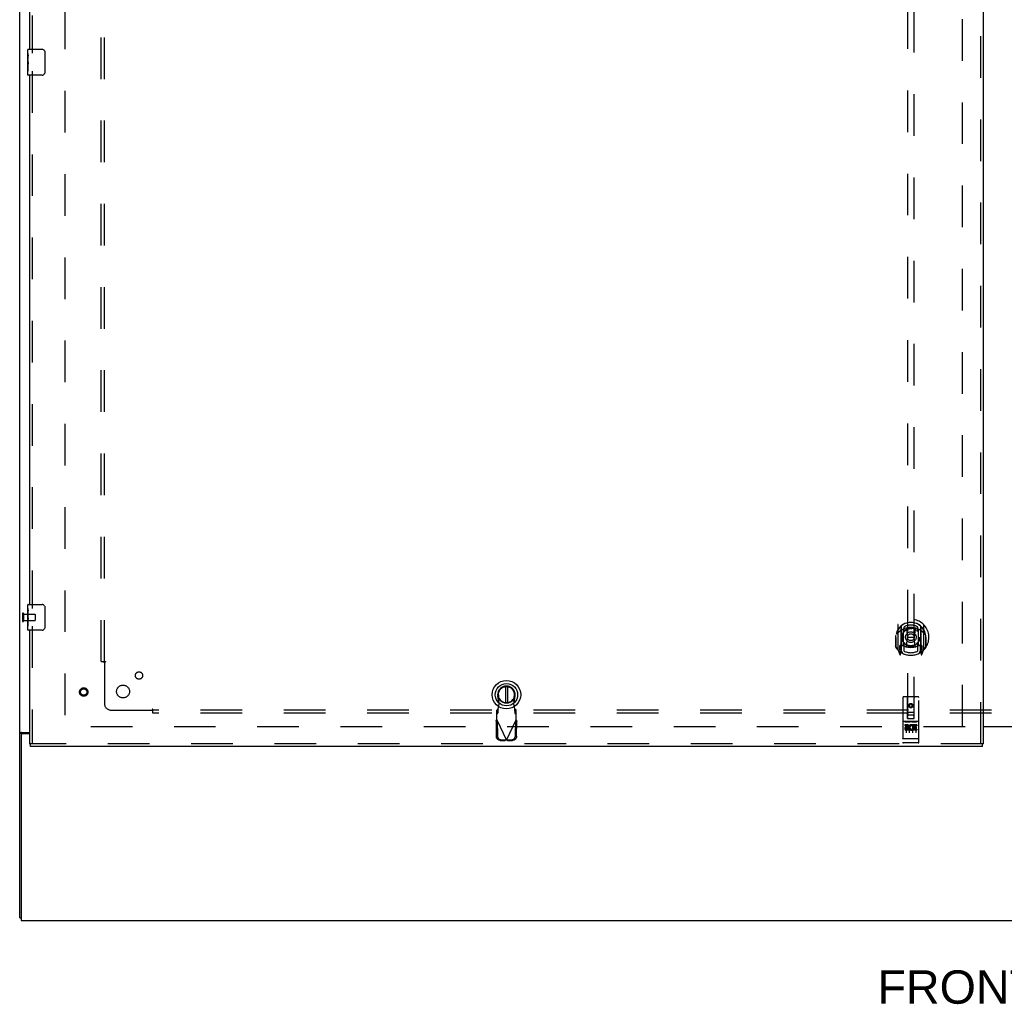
# Model space of a CAD drawing. Header units: inches. Extents: x 0 to 293, y 0 to 190.
# Tile 3 of 30: x 52 to 90, y 50 to 88. Entities that reach past the tile are written whole.
import ezdxf

# ---------------------------------------------------------------- set-up
doc = ezdxf.new("R2010")
doc.units = ezdxf.units.IN
doc.header["$LTSCALE"] = 16.12069
doc.header["$MEASUREMENT"] = 0
doc.linetypes.add('HIDDEN', pattern=[0.2, 0.1, -0.1])
doc.layers.get('0').update_dxf_attribs({"linetype": 'CONTINUOUS'})
for name, color, linetype in [('DEFAULT_2', 8, 'HIDDEN'), ('DIMENSIONS', 7, 'CONTINUOUS'), ('SECONDARY_LH_DOOR_ASSEMBLY', 7, 'CONTINUOUS'), ('SUBPANEL', 7, 'CONTINUOUS')]:
    doc.layers.add(name, color=color, linetype=linetype)
doc.styles.get("Standard").update_dxf_attribs({"font": 'arial.ttf'})

msp = doc.modelspace()

# ---------------------------------------------------------------- linework, layer by layer
at = {"color": 7, "linetype": 'Continuous'}
for p, q in [((51.763, 53.54), (51.763, 137.332)), ((51.867, 60.688), (51.763, 60.688)), ((51.833, 60.729), (52.138, 60.729)), ((52.138, 60.677), (51.878, 60.677)), ((90.388, 60.936), (89.076, 60.936)), ((51.815, 60.614), (51.815, 53.436)), ((51.763, 53.54), (51.815, 53.54)), ((51.815, 53.436), (129.461, 53.436))]:
    msp.add_line(p, q, dxfattribs=at)
at = {"color": 3, "linetype": 'Continuous'}
for p, q in [((51.867, 60.676), (51.867, 60.688)), ((89.076, 60.951), (90.388, 60.951))]:
    msp.add_line(p, q, dxfattribs=at)
at = {"color": 7, "linetype": 'Continuous'}
for points in [[(51.799, 60.714), (51.795, 60.713), (51.791, 60.711), (51.788, 60.71), (51.784, 60.708), (51.781, 60.707), (51.778, 60.706), (51.775, 60.704), (51.773, 60.702), (51.77, 60.701), (51.769, 60.699), (51.767, 60.697), (51.766, 60.696), (51.765, 60.694), (51.764, 60.692), (51.764, 60.69), (51.763, 60.688)], [(51.833, 60.729), (51.831, 60.727), (51.829, 60.725), (51.826, 60.724), (51.823, 60.722), (51.819, 60.721), (51.815, 60.719), (51.811, 60.718), (51.807, 60.717), (51.799, 60.714)]]:
    msp.add_lwpolyline(points, dxfattribs=at)
at = {"color": 3, "linetype": 'Continuous'}
for points in [[(51.888, 60.705), (51.883, 60.703), (51.88, 60.701), (51.878, 60.7), (51.875, 60.699), (51.873, 60.697), (51.871, 60.696), (51.87, 60.694), (51.869, 60.693), (51.868, 60.691), (51.868, 60.689), (51.867, 60.688)], [(51.908, 60.729), (51.908, 60.726), (51.908, 60.724), (51.907, 60.722), (51.906, 60.72), (51.905, 60.719), (51.904, 60.717), (51.903, 60.715), (51.901, 60.714), (51.899, 60.712), (51.897, 60.711), (51.895, 60.709), (51.893, 60.708), (51.89, 60.707), (51.888, 60.705)]]:
    msp.add_lwpolyline(points, dxfattribs=at)
at = {"color": 7, "linetype": 'Continuous'}
msp.add_arc((51.878, 60.614), 0.0625, 90, 180, dxfattribs=at)
at = {"layer": 'DEFAULT_2', "color": 8, "linetype": 'HIDDEN'}
for p, q in [((53.513, 133.936), (53.513, 60.936)), ((88.263, 60.951), (88.263, 133.921)), ((51.867, 65.328), (51.867, 65.044)), ((51.91, 65.328), (51.91, 65.044)), ((51.91, 65.31), (52.357, 65.31)), ((52.367, 65.3), (52.367, 65.072)), ((51.91, 65.062), (52.357, 65.062)), ((88.367, 60.936), (53.43, 60.936))]:
    msp.add_line(p, q, dxfattribs=at)
for centre, radius, start, end in [((51.889, 65.328), 0.0215, 0, 180), ((52.357, 65.3), 0.01, 0, 90), ((51.889, 65.044), 0.0215, 180, 360), ((52.357, 65.072), 0.01, 270, 360)]:
    msp.add_arc(centre, radius, start, end, dxfattribs=at)
at = {"layer": 'SECONDARY_LH_DOOR_ASSEMBLY', "color": 8, "linetype": 'HIDDEN'}
for p, q in [((88.972, 60.29), (88.972, 134.582)), ((52.242, 107.841), (52.242, 87.031)), ((86.138, 95.265), (86.138, 61.264)), ((86.388, 61.264), (86.388, 95.265)), ((52.242, 86.341), (52.242, 65.531)), ((52.242, 64.841), (52.242, 60.29)), ((85.763, 64.891), (85.763, 63.924)), ((85.881, 64.837), (85.881, 63.821)), ((85.888, 64.838), (85.888, 63.835)), ((86.638, 64.838), (86.638, 63.835)), ((86.646, 64.837), (86.646, 63.821)), ((86.763, 63.924), (86.763, 64.891)), ((85.688, 64.479), (85.689, 64.482)), ((85.688, 64.022), (85.688, 64.479)), ((85.981, 64.089), (85.981, 64.721)), ((85.988, 64.798), (85.988, 64.695)), ((86.101, 64.747), (86.131, 64.408)), ((86.426, 64.747), (86.396, 64.408)), ((86.538, 64.695), (86.538, 64.798)), ((86.546, 64.721), (86.546, 64.089)), ((86.838, 64.479), (86.838, 64.482)), ((86.838, 64.022), (86.838, 64.479)), ((85.681, 64.408), (85.696, 64.408)), ((85.681, 64.408), (85.681, 64.019)), ((85.881, 64.078), (85.821, 64.078)), ((85.821, 64.078), (85.821, 63.928)), ((85.981, 64.08), (85.908, 64.08)), ((85.977, 64.087), (85.911, 64.087)), ((85.988, 64.134), (85.988, 63.881)), ((86.1, 64.063), (86.131, 64.408)), ((86.396, 64.408), (86.131, 64.408)), ((86.427, 64.063), (86.396, 64.408)), ((86.538, 63.881), (86.538, 64.134)), ((86.618, 64.08), (86.546, 64.08)), ((86.616, 64.087), (86.55, 64.087)), ((86.706, 64.078), (86.646, 64.078)), ((86.706, 63.928), (86.706, 64.078)), ((86.846, 64.408), (86.831, 64.408)), ((86.846, 64.408), (86.846, 64.019)), ((85.768, 63.913), (85.838, 63.738)), ((85.821, 63.928), (85.881, 63.928)), ((85.859, 64.007), (85.829, 63.961)), ((85.833, 63.953), (85.888, 63.953)), ((85.859, 63.843), (85.864, 63.84)), ((85.867, 63.741), (85.881, 63.821)), ((85.958, 63.784), (85.888, 63.893)), ((85.891, 64.067), (85.891, 63.859)), ((86.638, 63.893), (86.568, 63.784)), ((86.636, 63.859), (86.636, 64.067)), ((86.638, 63.953), (86.693, 63.953)), ((86.646, 63.928), (86.706, 63.928)), ((86.646, 63.821), (86.66, 63.741)), ((86.667, 63.842), (86.667, 63.843)), ((86.667, 63.843), (86.667, 63.843)), ((86.667, 63.843), (86.667, 63.843)), ((86.698, 63.961), (86.668, 64.007)), ((86.689, 63.738), (86.759, 63.913)), ((70.331, 61.832), (70.277, 62.127)), ((70.293, 61.635), (70.331, 61.832)), ((70.936, 62.127), (70.882, 61.832)), ((70.882, 61.832), (70.92, 61.635)), ((85.951, 62.074), (85.951, 60.349)), ((86.546, 62.104), (85.981, 62.104)), ((86.137, 61.264), (86.133, 62.074)), ((86.263, 61.836), (86.201, 61.8)), ((86.201, 61.8), (86.211, 61.794)), ((86.201, 61.8), (86.201, 61.728)), ((86.263, 61.824), (86.211, 61.794)), ((86.211, 61.794), (86.211, 61.734)), ((86.326, 61.8), (86.263, 61.836)), ((86.263, 61.836), (86.263, 61.824)), ((86.316, 61.794), (86.263, 61.824)), ((86.326, 61.8), (86.316, 61.794)), ((86.316, 61.734), (86.316, 61.794)), ((86.326, 61.728), (86.326, 61.8)), ((86.39, 61.264), (86.393, 62.074)), ((86.576, 60.349), (86.576, 62.074)), ((70.279, 61.632), (70.233, 61.59)), ((70.233, 61.216), (70.233, 61.59)), ((70.233, 61.435), (70.279, 61.476)), ((70.279, 61.476), (70.279, 61.632)), ((70.981, 61.59), (70.935, 61.632)), ((70.935, 61.632), (70.935, 61.476)), ((70.935, 61.476), (70.981, 61.435)), ((70.981, 61.216), (70.981, 61.59)), ((86.136, 61.514), (86.391, 61.514)), ((86.201, 61.728), (86.211, 61.734)), ((86.201, 61.728), (86.263, 61.692)), ((86.211, 61.734), (86.263, 61.703)), ((86.263, 61.703), (86.316, 61.734)), ((86.263, 61.692), (86.326, 61.728)), ((86.263, 61.692), (86.263, 61.703)), ((86.326, 61.728), (86.316, 61.734)), ((70.204, 61.168), (70.246, 61.188)), ((70.204, 61.168), (70.215, 60.578)), ((70.233, 61.216), (70.607, 60.429)), ((70.246, 61.188), (70.256, 60.597)), ((70.607, 60.429), (70.981, 61.216)), ((70.957, 60.597), (70.967, 61.188)), ((70.967, 61.188), (71.009, 61.168)), ((70.999, 60.578), (71.009, 61.168)), ((86.546, 61.147), (85.981, 61.147)), ((86.119, 61.025), (86.027, 61.025)), ((86.027, 61.025), (86.027, 60.982)), ((86.052, 61.131), (86.224, 61.131)), ((86.137, 61.264), (86.138, 61.264)), ((86.138, 61.264), (86.388, 61.264)), ((86.348, 61.389), (86.178, 61.389)), ((86.302, 61.131), (86.474, 61.131)), ((86.495, 61.025), (86.339, 61.025)), ((86.339, 61.025), (86.339, 61.012)), ((86.388, 61.264), (86.39, 61.264)), ((86.495, 61.025), (86.495, 60.982)), ((86.119, 60.982), (86.027, 60.982)), ((86.076, 61.016), (86.076, 60.71)), ((86.123, 60.939), (86.077, 60.939)), ((86.119, 60.898), (86.09, 60.898)), ((86.183, 60.854), (86.09, 60.854)), ((86.183, 60.811), (86.09, 60.811)), ((86.183, 60.854), (86.183, 60.811)), ((86.201, 61.016), (86.201, 60.71)), ((86.315, 60.859), (86.332, 60.82)), ((86.326, 61.016), (86.326, 60.71)), ((86.339, 60.989), (86.326, 60.97)), ((86.336, 61.014), (86.339, 61.012)), ((86.339, 60.989), (86.339, 60.811)), ((86.495, 60.811), (86.339, 60.811)), ((86.495, 60.982), (86.382, 60.982)), ((86.382, 60.982), (86.382, 60.939)), ((86.474, 60.939), (86.382, 60.939)), ((86.474, 60.896), (86.382, 60.896)), ((86.382, 60.896), (86.382, 60.854)), ((86.495, 60.854), (86.382, 60.854)), ((86.451, 61.016), (86.451, 60.71)), ((86.474, 60.939), (86.474, 60.896)), ((86.495, 60.854), (86.495, 60.811)), ((89.034, 60.29), (52.18, 60.29)), ((70.369, 60.419), (70.562, 60.415)), ((70.411, 60.439), (70.604, 60.435)), ((70.604, 60.435), (70.562, 60.415)), ((70.584, 60.422), (70.562, 60.415)), ((70.607, 60.429), (70.584, 60.422)), ((70.629, 60.422), (70.607, 60.429)), ((70.61, 60.435), (70.803, 60.439)), ((70.651, 60.415), (70.61, 60.435)), ((70.651, 60.415), (70.629, 60.422)), ((70.651, 60.415), (70.844, 60.419)), ((85.969, 60.477), (85.968, 60.477)), ((85.97, 60.477), (85.969, 60.477)), ((85.969, 60.477), (85.969, 60.477)), ((85.971, 60.477), (85.97, 60.477)), ((85.972, 60.477), (85.971, 60.477)), ((85.973, 60.477), (85.972, 60.477)), ((85.974, 60.477), (85.973, 60.477)), ((85.973, 60.477), (85.973, 60.477)), ((85.975, 60.477), (85.974, 60.477)), ((85.976, 60.477), (85.975, 60.477)), ((85.977, 60.477), (85.976, 60.477)), ((85.978, 60.477), (85.977, 60.477)), ((85.979, 60.477), (85.978, 60.477)), ((85.978, 60.477), (85.978, 60.477)), ((85.98, 60.477), (85.979, 60.477)), ((85.981, 60.477), (85.98, 60.477)), ((86.546, 60.477), (85.981, 60.477)), ((86.546, 60.319), (85.981, 60.319)), ((86.546, 60.477), (86.547, 60.477)), ((86.547, 60.477), (86.548, 60.477)), ((86.548, 60.477), (86.549, 60.477)), ((86.549, 60.477), (86.55, 60.477)), ((86.55, 60.477), (86.551, 60.477)), ((86.551, 60.477), (86.552, 60.477)), ((86.551, 60.477), (86.551, 60.477)), ((86.552, 60.477), (86.553, 60.477)), ((86.553, 60.477), (86.554, 60.477)), ((86.554, 60.477), (86.555, 60.477)), ((86.555, 60.477), (86.556, 60.477)), ((86.555, 60.477), (86.555, 60.477)), ((86.556, 60.477), (86.557, 60.477)), ((86.557, 60.477), (86.558, 60.477)), ((86.558, 60.477), (86.559, 60.477)), ((86.559, 60.477), (86.56, 60.477)), ((86.559, 60.477), (86.559, 60.477))]:
    msp.add_line(p, q, dxfattribs=at)
at = {"layer": 'SECONDARY_LH_DOOR_ASSEMBLY', "color": 3, "linetype": 'Continuous'}
for p, q in [((89.076, 60.29), (89.076, 134.582)), ((52.138, 107.686), (52.138, 87.186)), ((52.138, 86.186), (52.138, 65.686)), ((52.138, 64.686), (52.138, 60.29)), ((89.034, 60.186), (52.18, 60.186))]:
    msp.add_line(p, q, dxfattribs=at)
at = {"layer": 'SECONDARY_LH_DOOR_ASSEMBLY', "color": 7, "linetype": 'Continuous'}
for p, q in [((52.078, 87.025), (52.078, 87.171)), ((52.078, 86.768), (52.078, 87.025)), ((52.084, 86.969), (52.078, 86.969)), ((52.093, 87.186), (52.633, 87.186)), ((52.733, 87.086), (52.733, 86.286)), ((52.078, 86.801), (52.085, 86.801)), ((52.078, 86.201), (52.078, 86.765)), ((52.08, 86.738), (52.078, 86.738)), ((52.078, 86.607), (52.084, 86.607)), ((52.085, 86.801), (52.085, 86.938)), ((52.078, 86.571), (52.085, 86.571)), ((52.078, 86.508), (52.085, 86.508)), ((52.078, 86.34), (52.085, 86.34)), ((52.085, 86.34), (52.085, 86.571)), ((52.633, 86.186), (52.093, 86.186)), ((52.078, 65.525), (52.078, 65.671)), ((52.093, 65.686), (52.633, 65.686)), ((52.078, 65.268), (52.078, 65.525)), ((52.084, 65.469), (52.078, 65.469)), ((52.078, 65.301), (52.085, 65.301)), ((52.078, 64.701), (52.078, 65.265)), ((52.08, 65.238), (52.078, 65.238)), ((52.085, 65.301), (52.085, 65.438)), ((52.733, 65.586), (52.733, 64.786)), ((52.078, 65.107), (52.084, 65.107)), ((52.078, 65.071), (52.085, 65.071)), ((52.078, 65.008), (52.085, 65.008)), ((52.078, 64.84), (52.085, 64.84)), ((52.085, 64.84), (52.085, 65.071)), ((52.633, 64.686), (52.093, 64.686)), ((70.567, 62.499), (70.567, 61.874)), ((70.646, 62.499), (70.646, 61.874)), ((52.138, 60.29), (52.18, 60.29)), ((52.18, 60.186), (52.18, 60.29)), ((89.076, 60.29), (89.034, 60.29)), ((89.034, 60.186), (89.034, 60.29))]:
    msp.add_line(p, q, dxfattribs=at)
for points in [[(52.078, 87.025), (52.079, 87.022), (52.079, 87.017), (52.08, 87.012), (52.081, 86.998)], [(52.081, 86.998), (52.082, 86.991), (52.083, 86.983), (52.084, 86.974)], [(52.084, 86.974), (52.084, 86.965), (52.085, 86.956), (52.085, 86.947), (52.085, 86.938)], [(52.727, 87.122), (52.729, 87.117), (52.73, 87.111), (52.732, 87.105), (52.733, 87.099), (52.733, 87.092), (52.733, 87.086)], [(52.078, 86.768), (52.079, 86.759), (52.079, 86.75), (52.08, 86.74)], [(52.08, 86.74), (52.083, 86.707), (52.084, 86.695), (52.084, 86.682), (52.085, 86.67), (52.085, 86.657), (52.085, 86.644), (52.085, 86.631), (52.085, 86.618), (52.084, 86.606), (52.084, 86.594), (52.083, 86.582)], [(52.733, 86.286), (52.733, 86.28), (52.733, 86.274), (52.732, 86.267), (52.73, 86.261), (52.729, 86.256), (52.727, 86.25)], [(52.727, 65.622), (52.729, 65.617), (52.73, 65.611), (52.732, 65.605), (52.733, 65.599), (52.733, 65.592), (52.733, 65.586)], [(52.078, 65.525), (52.079, 65.522), (52.079, 65.517), (52.08, 65.512), (52.081, 65.498)], [(52.078, 65.268), (52.079, 65.259), (52.079, 65.25), (52.08, 65.24)], [(52.08, 65.24), (52.083, 65.207), (52.084, 65.195), (52.084, 65.182), (52.085, 65.17), (52.085, 65.157), (52.085, 65.144), (52.085, 65.131), (52.085, 65.118), (52.084, 65.106), (52.084, 65.094), (52.083, 65.082)], [(52.081, 65.498), (52.082, 65.491), (52.083, 65.483), (52.084, 65.474)], [(52.084, 65.474), (52.084, 65.465), (52.085, 65.456), (52.085, 65.447), (52.085, 65.438)], [(52.733, 64.786), (52.733, 64.78), (52.733, 64.774), (52.732, 64.767), (52.73, 64.761), (52.729, 64.756), (52.727, 64.75)]]:
    msp.add_lwpolyline(points, dxfattribs=at)
at = {"layer": 'SECONDARY_LH_DOOR_ASSEMBLY', "color": 8, "linetype": 'HIDDEN'}
for points in [[(85.809, 64.623), (85.808, 64.621), (85.806, 64.62), (85.805, 64.619), (85.803, 64.617), (85.801, 64.616), (85.8, 64.614), (85.798, 64.612), (85.796, 64.611), (85.794, 64.609), (85.793, 64.607), (85.791, 64.605), (85.789, 64.603), (85.787, 64.601), (85.785, 64.599), (85.783, 64.596), (85.781, 64.594), (85.779, 64.592), (85.777, 64.589), (85.775, 64.586), (85.773, 64.584), (85.771, 64.581), (85.768, 64.578), (85.766, 64.575), (85.764, 64.571), (85.761, 64.568), (85.759, 64.565), (85.756, 64.561), (85.754, 64.557), (85.751, 64.553), (85.748, 64.549), (85.746, 64.545), (85.743, 64.541), (85.74, 64.536), (85.737, 64.531), (85.734, 64.526), (85.731, 64.521)], [(86.075, 64.764), (86.081, 64.766), (86.086, 64.767), (86.092, 64.769), (86.097, 64.77), (86.103, 64.771), (86.108, 64.773), (86.113, 64.774), (86.119, 64.775), (86.124, 64.776), (86.13, 64.777), (86.135, 64.778), (86.141, 64.779), (86.146, 64.78), (86.152, 64.781), (86.157, 64.782), (86.163, 64.783), (86.169, 64.784), (86.174, 64.784), (86.18, 64.785), (86.185, 64.786), (86.191, 64.786), (86.196, 64.787), (86.202, 64.787), (86.208, 64.788), (86.213, 64.788), (86.219, 64.789), (86.224, 64.789), (86.23, 64.789), (86.235, 64.789), (86.241, 64.79), (86.247, 64.79), (86.252, 64.79), (86.258, 64.79), (86.263, 64.79), (86.269, 64.79), (86.275, 64.79), (86.28, 64.79), (86.286, 64.79), (86.291, 64.789), (86.297, 64.789), (86.303, 64.789), (86.308, 64.789), (86.314, 64.788), (86.319, 64.788), (86.325, 64.787), (86.33, 64.787), (86.336, 64.786), (86.342, 64.786), (86.347, 64.785), (86.353, 64.784), (86.358, 64.784), (86.364, 64.783), (86.369, 64.782), (86.375, 64.781), (86.38, 64.78), (86.386, 64.779), (86.391, 64.778), (86.397, 64.777), (86.402, 64.776), (86.408, 64.775), (86.413, 64.774), (86.419, 64.773), (86.424, 64.771), (86.43, 64.77), (86.435, 64.769), (86.441, 64.767), (86.446, 64.766), (86.451, 64.764)], [(86.796, 64.521), (86.793, 64.526), (86.79, 64.531), (86.787, 64.536), (86.784, 64.541), (86.781, 64.545), (86.778, 64.549), (86.776, 64.553), (86.773, 64.557), (86.771, 64.561), (86.768, 64.565), (86.766, 64.568), (86.763, 64.571), (86.761, 64.575), (86.759, 64.578), (86.756, 64.581), (86.754, 64.584), (86.752, 64.586), (86.75, 64.589), (86.748, 64.592), (86.746, 64.594), (86.744, 64.596), (86.742, 64.599), (86.74, 64.601), (86.738, 64.603), (86.736, 64.605), (86.734, 64.607), (86.732, 64.609), (86.731, 64.611), (86.729, 64.612), (86.727, 64.614), (86.726, 64.616), (86.724, 64.617), (86.722, 64.619), (86.721, 64.62), (86.719, 64.621), (86.718, 64.623)], [(70.279, 61.476), (70.28, 61.48), (70.281, 61.485), (70.282, 61.492), (70.283, 61.5), (70.284, 61.509), (70.285, 61.52), (70.286, 61.532), (70.287, 61.544), (70.288, 61.558), (70.289, 61.573), (70.29, 61.588), (70.291, 61.603), (70.293, 61.635)], [(70.293, 61.635), (70.291, 61.635), (70.288, 61.634), (70.286, 61.633), (70.283, 61.632), (70.281, 61.632), (70.279, 61.632)], [(70.935, 61.632), (70.932, 61.632), (70.93, 61.632), (70.927, 61.633), (70.925, 61.634), (70.922, 61.635), (70.92, 61.635)], [(70.92, 61.635), (70.921, 61.619), (70.923, 61.588)], [(70.923, 61.588), (70.924, 61.573), (70.925, 61.558), (70.926, 61.544), (70.927, 61.532), (70.928, 61.52), (70.929, 61.509), (70.93, 61.5), (70.931, 61.492), (70.933, 61.485), (70.934, 61.48), (70.935, 61.476)], [(70.204, 61.168), (70.209, 61.176), (70.214, 61.184), (70.218, 61.192)], [(70.218, 61.192), (70.228, 61.208), (70.233, 61.216)], [(70.981, 61.216), (70.99, 61.2), (70.995, 61.192), (71, 61.184), (71.004, 61.176), (71.009, 61.168)], [(86.046, 61.129), (86.046, 61.129), (86.046, 61.129), (86.046, 61.129), (86.046, 61.13), (86.046, 61.13), (86.046, 61.13), (86.047, 61.13), (86.047, 61.13), (86.047, 61.13), (86.047, 61.13), (86.047, 61.13), (86.047, 61.13), (86.047, 61.13), (86.047, 61.13), (86.047, 61.13), (86.048, 61.13), (86.048, 61.13), (86.048, 61.13), (86.048, 61.13), (86.048, 61.13), (86.048, 61.13), (86.048, 61.13), (86.048, 61.13), (86.049, 61.13), (86.049, 61.13), (86.049, 61.13), (86.049, 61.13), (86.049, 61.13), (86.049, 61.13), (86.05, 61.13), (86.05, 61.13), (86.05, 61.13), (86.05, 61.13), (86.05, 61.13), (86.05, 61.13), (86.051, 61.13), (86.051, 61.13), (86.051, 61.131), (86.051, 61.131), (86.051, 61.131), (86.051, 61.131), (86.052, 61.131), (86.052, 61.131), (86.052, 61.131), (86.052, 61.131)], [(86.224, 61.131), (86.225, 61.131), (86.225, 61.131), (86.225, 61.131), (86.225, 61.131), (86.225, 61.131), (86.226, 61.131), (86.226, 61.131), (86.226, 61.131), (86.226, 61.13), (86.226, 61.13), (86.226, 61.13), (86.227, 61.13), (86.227, 61.13), (86.227, 61.13), (86.227, 61.13), (86.227, 61.13), (86.227, 61.13), (86.228, 61.13), (86.228, 61.13), (86.228, 61.13), (86.228, 61.13), (86.228, 61.13), (86.228, 61.13), (86.229, 61.13), (86.229, 61.13), (86.229, 61.13), (86.229, 61.13), (86.229, 61.13), (86.229, 61.13), (86.229, 61.13), (86.229, 61.13), (86.23, 61.13), (86.23, 61.13), (86.23, 61.13), (86.23, 61.13), (86.23, 61.13), (86.23, 61.13), (86.23, 61.13), (86.23, 61.13), (86.23, 61.13), (86.23, 61.13), (86.231, 61.13), (86.231, 61.129), (86.231, 61.129), (86.231, 61.129), (86.231, 61.129)], [(86.296, 61.129), (86.296, 61.129), (86.296, 61.129), (86.296, 61.129), (86.296, 61.13), (86.296, 61.13), (86.296, 61.13), (86.297, 61.13), (86.297, 61.13), (86.297, 61.13), (86.297, 61.13), (86.297, 61.13), (86.297, 61.13), (86.297, 61.13), (86.297, 61.13), (86.297, 61.13), (86.298, 61.13), (86.298, 61.13), (86.298, 61.13), (86.298, 61.13), (86.298, 61.13), (86.298, 61.13), (86.298, 61.13), (86.298, 61.13), (86.299, 61.13), (86.299, 61.13), (86.299, 61.13), (86.299, 61.13), (86.299, 61.13), (86.299, 61.13), (86.3, 61.13), (86.3, 61.13), (86.3, 61.13), (86.3, 61.13), (86.3, 61.13), (86.3, 61.13), (86.301, 61.13), (86.301, 61.13), (86.301, 61.131), (86.301, 61.131), (86.301, 61.131), (86.301, 61.131), (86.302, 61.131), (86.302, 61.131), (86.302, 61.131), (86.302, 61.131)], [(86.474, 61.131), (86.475, 61.131), (86.475, 61.131), (86.475, 61.131), (86.475, 61.131), (86.475, 61.131), (86.476, 61.131), (86.476, 61.131), (86.476, 61.131), (86.476, 61.13), (86.476, 61.13), (86.476, 61.13), (86.477, 61.13), (86.477, 61.13), (86.477, 61.13), (86.477, 61.13), (86.477, 61.13), (86.477, 61.13), (86.478, 61.13), (86.478, 61.13), (86.478, 61.13), (86.478, 61.13), (86.478, 61.13), (86.478, 61.13), (86.479, 61.13), (86.479, 61.13), (86.479, 61.13), (86.479, 61.13), (86.479, 61.13), (86.479, 61.13), (86.479, 61.13), (86.479, 61.13), (86.48, 61.13), (86.48, 61.13), (86.48, 61.13), (86.48, 61.13), (86.48, 61.13), (86.48, 61.13), (86.48, 61.13), (86.48, 61.13), (86.48, 61.13), (86.48, 61.13), (86.481, 61.13), (86.481, 61.129), (86.481, 61.129), (86.481, 61.129), (86.481, 61.129)], [(70.369, 60.419), (70.354, 60.42), (70.339, 60.422), (70.325, 60.426), (70.311, 60.432), (70.297, 60.439), (70.284, 60.447), (70.272, 60.456), (70.261, 60.466), (70.251, 60.478), (70.242, 60.49), (70.234, 60.504), (70.227, 60.518), (70.222, 60.532), (70.218, 60.547), (70.216, 60.562), (70.215, 60.578)], [(70.256, 60.597), (70.257, 60.582), (70.26, 60.567), (70.263, 60.552), (70.269, 60.537), (70.275, 60.523), (70.283, 60.51), (70.292, 60.498), (70.302, 60.486), (70.314, 60.476), (70.326, 60.466), (70.339, 60.458), (70.352, 60.451), (70.366, 60.446), (70.381, 60.442), (70.396, 60.44), (70.411, 60.439)], [(70.803, 60.439), (70.818, 60.44), (70.832, 60.442), (70.847, 60.446), (70.861, 60.451), (70.875, 60.458), (70.887, 60.466), (70.9, 60.476), (70.911, 60.486), (70.921, 60.498), (70.93, 60.51), (70.938, 60.523), (70.945, 60.537), (70.95, 60.552), (70.954, 60.567), (70.956, 60.582), (70.957, 60.597)], [(70.999, 60.578), (70.998, 60.562), (70.995, 60.547), (70.991, 60.532), (70.986, 60.518), (70.979, 60.504), (70.972, 60.49), (70.963, 60.478), (70.952, 60.466), (70.941, 60.456), (70.929, 60.447), (70.916, 60.439), (70.903, 60.432), (70.888, 60.426), (70.874, 60.422), (70.859, 60.42), (70.844, 60.419)], [(85.968, 60.477), (85.967, 60.477), (85.967, 60.477), (85.966, 60.477), (85.966, 60.478), (85.966, 60.478), (85.965, 60.478), (85.965, 60.478), (85.965, 60.478), (85.964, 60.478), (85.964, 60.478), (85.964, 60.478), (85.963, 60.478), (85.963, 60.478), (85.963, 60.478), (85.962, 60.478), (85.962, 60.478), (85.962, 60.478), (85.961, 60.478), (85.961, 60.478), (85.961, 60.479), (85.96, 60.479), (85.96, 60.479), (85.96, 60.479), (85.959, 60.479), (85.959, 60.479), (85.959, 60.479), (85.959, 60.479), (85.958, 60.479), (85.958, 60.479), (85.958, 60.479), (85.957, 60.479), (85.957, 60.479), (85.957, 60.48), (85.957, 60.48), (85.956, 60.48), (85.956, 60.48), (85.956, 60.48), (85.956, 60.48), (85.956, 60.48), (85.955, 60.48), (85.955, 60.48), (85.955, 60.48), (85.955, 60.48), (85.954, 60.48), (85.954, 60.481), (85.954, 60.481), (85.954, 60.481), (85.954, 60.481), (85.954, 60.481), (85.953, 60.481), (85.953, 60.481), (85.953, 60.481), (85.953, 60.481), (85.953, 60.481), (85.953, 60.482), (85.952, 60.482), (85.952, 60.482), (85.952, 60.482), (85.952, 60.482), (85.952, 60.482), (85.952, 60.482), (85.952, 60.482), (85.952, 60.482), (85.952, 60.482), (85.951, 60.483), (85.951, 60.483), (85.951, 60.483), (85.951, 60.483), (85.951, 60.483), (85.951, 60.483), (85.951, 60.483), (85.951, 60.483), (85.951, 60.483), (85.951, 60.483), (85.951, 60.484), (85.951, 60.484), (85.951, 60.484), (85.951, 60.484), (85.951, 60.484)], [(86.56, 60.477), (86.56, 60.477), (86.561, 60.478), (86.561, 60.478), (86.562, 60.478), (86.562, 60.478), (86.562, 60.478), (86.563, 60.478), (86.563, 60.478), (86.563, 60.478), (86.564, 60.478), (86.564, 60.478), (86.564, 60.478), (86.565, 60.478), (86.565, 60.478), (86.565, 60.478), (86.566, 60.478), (86.566, 60.478), (86.566, 60.479), (86.567, 60.479), (86.567, 60.479), (86.567, 60.479), (86.567, 60.479), (86.568, 60.479), (86.568, 60.479), (86.568, 60.479), (86.569, 60.479), (86.569, 60.479), (86.569, 60.479), (86.569, 60.479), (86.57, 60.479), (86.57, 60.48), (86.57, 60.48), (86.57, 60.48), (86.571, 60.48), (86.571, 60.48), (86.571, 60.48), (86.571, 60.48), (86.572, 60.48), (86.572, 60.48), (86.572, 60.48), (86.572, 60.48), (86.572, 60.48), (86.573, 60.481), (86.573, 60.481), (86.573, 60.481), (86.573, 60.481), (86.573, 60.481), (86.573, 60.481), (86.574, 60.481), (86.574, 60.481), (86.574, 60.481), (86.574, 60.481), (86.574, 60.482), (86.574, 60.482), (86.575, 60.482), (86.575, 60.482), (86.575, 60.482), (86.575, 60.482), (86.575, 60.482), (86.575, 60.482), (86.575, 60.482), (86.575, 60.482), (86.575, 60.483), (86.575, 60.483), (86.575, 60.483), (86.576, 60.483), (86.576, 60.483), (86.576, 60.483), (86.576, 60.483), (86.576, 60.483), (86.576, 60.483), (86.576, 60.483), (86.576, 60.484), (86.576, 60.484), (86.576, 60.484), (86.576, 60.484), (86.576, 60.484)]]:
    msp.add_lwpolyline(points, dxfattribs=at)
for centre, radius in [((86.263, 64.415), 0.35), ((86.263, 64.415), 0.335), ((86.263, 64.415), 0.205), ((86.263, 64.415), 0.133), ((54.242, 62.29), 0.164), ((54.242, 62.29), 0.124), ((86.263, 61.764), 0.085), ((86.263, 61.764), 0.0845)]:
    msp.add_circle(centre, radius, dxfattribs=at)
at = {"layer": 'SECONDARY_LH_DOOR_ASSEMBLY', "color": 7, "linetype": 'Continuous'}
for radius in [0.551, 0.433, 0.329, 0.317]:
    msp.add_circle((70.607, 62.187), radius, dxfattribs=at)
for centre, radius, start, end in [((52.093, 87.171), 0.015, 90, 180), ((52.633, 87.086), 0.1, 21.1999, 90), ((52.093, 86.201), 0.015, 180, 270), ((52.633, 86.286), 0.1, 270, 338.7946), ((52.093, 65.671), 0.015, 90, 180), ((52.633, 65.586), 0.1, 21.1999, 90), ((52.093, 64.701), 0.015, 180, 270), ((52.633, 64.786), 0.1, 270, 338.7946), ((70.607, 62.187), 0.315, 280.0787, 259.9213)]:
    msp.add_arc(centre, radius, start, end, dxfattribs=at)
at = {"layer": 'SECONDARY_LH_DOOR_ASSEMBLY', "color": 8, "linetype": 'HIDDEN'}
for centre, radius, start, end in [((86.263, 64.408), 0.7, 305.5126, 234.4874), ((86.263, 64.405), 0.583, 0.2464, 179.7536), ((86.263, 64.405), 0.58, 7.6622, 172.3378), ((85.778, 64.891), 0.015, 135.0748, 180), ((85.896, 64.837), 0.015, 130.3587, 180), ((85.908, 64.838), 0.02, 129.3378, 179.9984), ((86.263, 64.405), 0.48, 55.0461, 124.9539), ((86.618, 64.838), 0.02, 0, 50.6594), ((86.631, 64.837), 0.015, 0, 49.6413), ((86.748, 64.891), 0.015, 0, 44.9252), ((85.708, 64.479), 0.02, 172.3378, 180), ((86.263, 64.09), 0.7, 49.529, 130.471), ((85.996, 64.721), 0.015, 112.9863, 180), ((86.018, 64.695), 0.03, 180, 311.1261), ((86.263, 64.415), 0.343, 48.8739, 131.1261), ((86.081, 64.745), 0.02, 5.0796, 105.5752), ((86.446, 64.745), 0.02, 74.4248, 174.9204), ((86.508, 64.695), 0.03, 228.8739, 360), ((86.531, 64.721), 0.015, 0, 67.0137), ((86.818, 64.479), 0.02, 0, 7.6622), ((86.263, 64.72), 0.7, 233.2319, 306.7681), ((85.7, 64.109), 0.188, 327.3208, 360), ((85.908, 64.06), 0.02, 90, 180), ((85.911, 64.067), 0.02, 90, 180), ((85.977, 64.067), 0.02, 66.536, 90), ((85.996, 64.089), 0.015, 180, 247.0137), ((86.263, 64.727), 0.7, 246.536, 293.464), ((86.018, 64.134), 0.03, 48.8739, 180), ((86.263, 64.415), 0.343, 228.8739, 311.1261), ((86.508, 64.134), 0.03, 0, 131.1261), ((86.531, 64.089), 0.015, 292.9863, 360), ((86.55, 64.067), 0.02, 90, 113.464), ((86.616, 64.067), 0.02, 0, 90), ((86.618, 64.06), 0.02, 0, 90), ((86.826, 64.109), 0.188, 180, 212.6792), ((85.708, 64.022), 0.02, 180, 215.2961), ((86.263, 64.415), 0.7, 215.2961, 324.7039), ((85.778, 63.924), 0.015, 180, 224.9252), ((85.833, 63.958), 0.005, 147.3208, 270), ((85.852, 63.743), 0.015, 201.8041, 350), ((85.868, 63.854), 0.02, 234.4874, 360), ((85.871, 63.859), 0.02, 234.7457, 360), ((85.908, 63.835), 0.02, 180, 238.5295), ((86.263, 64.415), 0.6, 242.7204, 297.2796), ((86.08, 64.065), 0.02, 254.3869, 354.9204), ((86.446, 64.065), 0.02, 185.0796, 285.6131), ((86.618, 63.835), 0.02, 301.4688, 359.9992), ((86.656, 63.859), 0.02, 180, 305.2543), ((86.658, 63.854), 0.02, 180, 305.5126), ((86.675, 63.743), 0.015, 190, 338.1959), ((86.693, 63.958), 0.005, 270, 32.6792), ((86.748, 63.924), 0.015, 315.0748, 360), ((86.818, 64.022), 0.02, 324.7039, 360), ((70.607, 62.187), 0.335, 349.673, 190.327), ((85.981, 62.074), 0.03, 90, 180), ((86.103, 62.074), 0.03, 0, 90), ((86.423, 62.074), 0.03, 90, 180), ((86.546, 62.074), 0.03, 0, 90), ((85.981, 61.177), 0.03, 180, 270), ((86.119, 60.961), 0.0635, 270, 90), ((86.178, 61.349), 0.04, 90, 180), ((86.178, 61.304), 0.04, 180, 270), ((86.289, 60.918), 0.107, 64.2636, 293.4027), ((86.348, 61.349), 0.04, 0, 90), ((86.348, 61.304), 0.04, 270, 360), ((86.546, 61.177), 0.03, 270, 360), ((86.09, 60.876), 0.0644, 102.2995, 270.0775), ((86.09, 60.876), 0.0219, 89.9011, 270), ((86.119, 60.96), 0.0219, 280.307, 90), ((86.289, 60.918), 0.0639, 54.8895, 293.4026), ((85.981, 60.349), 0.03, 180, 270), ((86.546, 60.349), 0.03, 270, 360)]:
    msp.add_arc(centre, radius, start, end, dxfattribs=at)
at = {"layer": 'SECONDARY_LH_DOOR_ASSEMBLY', "color": 7, "linetype": 'Continuous'}
for centre in [(52.341, 86.602), (52.341, 65.102)]:
    msp.add_ellipse(centre, major_axis=(0.263, 0), ratio=0.432808, start_param=3.141593, end_param=3.321581, dxfattribs=at)
at = {"layer": 'SUBPANEL', "color": 8, "linetype": 'HIDDEN'}
for p, q in [((54.92, 63.467), (54.92, 131.405)), ((55.045, 63.467), (55.045, 131.405)), ((54.92, 63.467), (55.006, 63.467)), ((55.006, 63.467), (55.086, 63.467)), ((55.026, 63.45), (55.033, 63.443)), ((55.045, 63.432), (55.045, 61.842)), ((55.295, 61.592), (56.884, 61.592)), ((56.92, 61.554), (56.92, 61.633)), ((124.857, 61.592), (56.92, 61.592)), ((56.92, 61.467), (56.92, 61.554)), ((124.857, 61.467), (56.92, 61.467))]:
    msp.add_line(p, q, dxfattribs=at)
for points in [[(55.006, 63.467), (55.009, 63.466), (55.011, 63.464), (55.013, 63.462), (55.015, 63.46), (55.017, 63.459), (55.019, 63.457), (55.021, 63.455), (55.023, 63.454), (55.024, 63.452), (55.026, 63.45)], [(55.033, 63.443), (55.035, 63.441), (55.037, 63.439), (55.039, 63.437), (55.041, 63.435), (55.043, 63.434), (55.045, 63.432)], [(55.058, 63.442), (55.056, 63.44), (55.053, 63.438), (55.051, 63.437), (55.049, 63.435), (55.047, 63.434), (55.045, 63.432)], [(55.086, 63.467), (55.085, 63.465), (55.084, 63.463), (55.083, 63.462), (55.082, 63.46), (55.081, 63.458), (55.079, 63.457), (55.078, 63.455), (55.076, 63.453), (55.074, 63.452), (55.072, 63.45), (55.07, 63.449), (55.068, 63.447), (55.066, 63.446), (55.063, 63.445), (55.058, 63.442)], [(56.897, 61.611), (56.894, 61.606), (56.892, 61.603), (56.891, 61.601), (56.889, 61.598), (56.887, 61.596), (56.886, 61.594), (56.884, 61.592)], [(56.897, 61.579), (56.895, 61.581), (56.893, 61.583), (56.891, 61.585), (56.889, 61.587), (56.888, 61.589), (56.886, 61.591), (56.884, 61.592)], [(56.92, 61.633), (56.918, 61.632), (56.916, 61.632), (56.914, 61.631), (56.912, 61.63), (56.911, 61.628), (56.909, 61.627), (56.907, 61.625), (56.906, 61.624), (56.904, 61.622), (56.903, 61.62), (56.901, 61.618), (56.9, 61.616), (56.898, 61.613), (56.897, 61.611)], [(56.92, 61.554), (56.918, 61.556), (56.916, 61.559), (56.914, 61.561), (56.913, 61.563), (56.911, 61.565), (56.909, 61.567), (56.908, 61.569), (56.906, 61.57), (56.904, 61.572), (56.903, 61.574), (56.897, 61.579)]]:
    msp.add_lwpolyline(points, dxfattribs=at)
for centre, radius in [((56.382, 62.93), 0.141), ((55.763, 62.311), 0.25)]:
    msp.add_circle(centre, radius, dxfattribs=at)
msp.add_arc((55.295, 61.842), 0.25, 180, 270, dxfattribs=at)

# ---------------------------------------------------------------- texts
at = {"layer": 'DIMENSIONS', "color": 2, "linetype": 'Continuous', "insert": (90.639, 51.51), "char_height": 1.2931, "width": 11.31586, "attachment_point": 2, "line_spacing_factor": 0.9}
msp.add_mtext('FRONT VIEW', dxfattribs=at)

doc.saveas('drawing.dxf')
